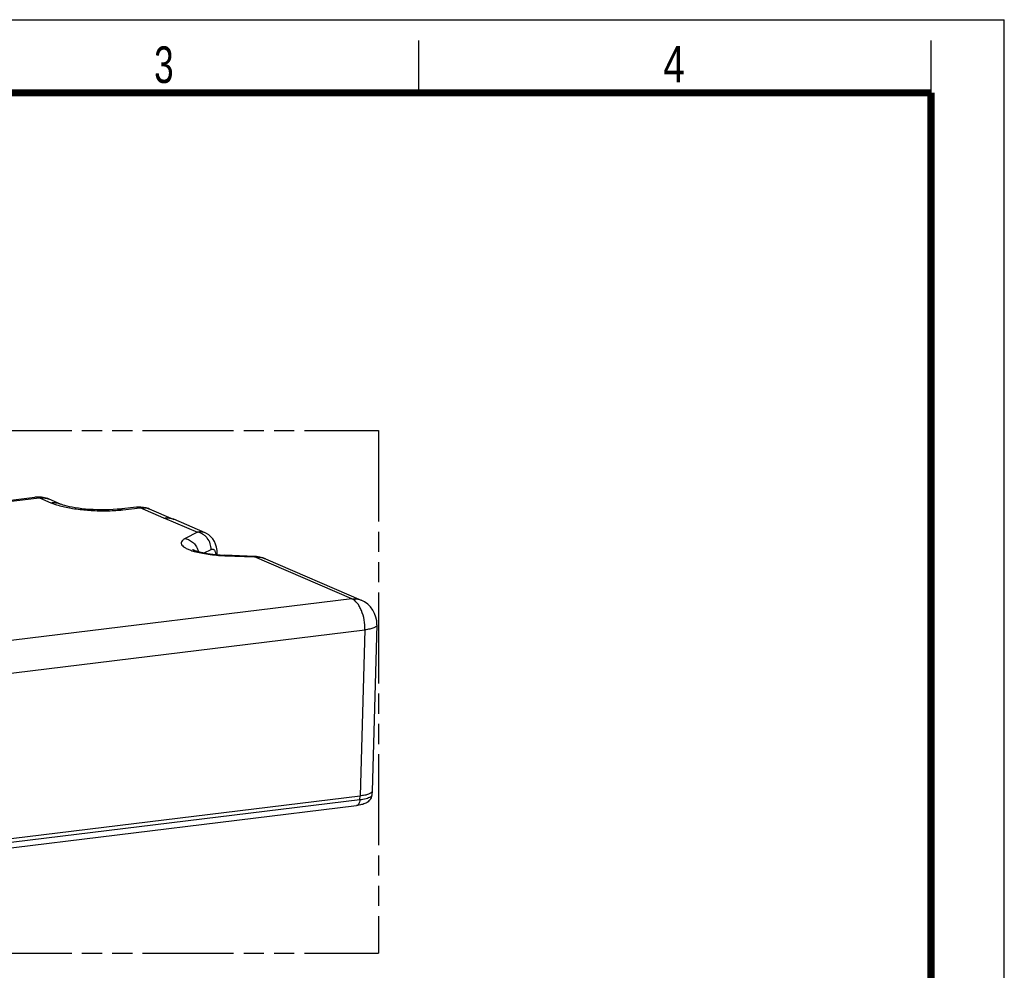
# Model space of a CAD drawing. Header units: millimetres. Extents: x 0 to 210, y 0 to 297.
# Tile 34 of 34: x 116 to 210, y 206 to 297. Entities that reach past the tile are written whole.
import ezdxf

# ---------------------------------------------------------------- set-up
doc = ezdxf.new("R2010")
doc.units = ezdxf.units.MM
doc.header["$LTSCALE"] = 19.36
doc.linetypes.add('PHANTOM', pattern=[0.8, 0.45, -0.05, 0.1, -0.05, 0.1, -0.05])
doc.layers.get('0').update_dxf_attribs({"linetype": 'CONTINUOUS'})
doc.layers.add('DEFAULT_3', color=7, linetype='PHANTOM')
doc.styles.add('TEXTSTYLE_2', font='txt', dxfattribs={"width": 0.75})

msp = doc.modelspace()

# ---------------------------------------------------------------- linework, layer by layer
at = {"color": 2, "linetype": 'Continuous'}
for p, q in [((0, 297), (210, 297)), ((210, 0), (210, 297)), ((154, 290), (154, 295)), ((203, 290), (203, 295))]:
    msp.add_line(p, q, dxfattribs=at)
at = {"color": 7, "linetype": 'Continuous'}
for p, q in [((62.62739, 244.62377), (117.28374, 251.3092)), ((117.68621, 251.24573), (117.71312, 251.23413)), ((119.71164, 250.64909), (118.63979, 251.11134)), ((126.99003, 250.35103), (125.30994, 250.1658)), ((130.52729, 249.18193), (128.24854, 250.16465)), ((129.6184, 249.3068), (129.66012, 249.3119)), ((130.53369, 249.19692), (130.5512, 249.18949)), ((133.56345, 247.89042), (130.5512, 249.18949)), ((138.29062, 245.6382), (135.43678, 245.75267)), ((139.32854, 245.40416), (148.48127, 241.45694)), ((149.99025, 239.09027), (149.53801, 223.18419)), ((87.77442, 215.30235), (148.38378, 222.71595)), ((149.53741, 223.17408), (149.50315, 222.79837)), ((149.53801, 223.18419), (149.53741, 223.1741)), ((87.44011, 214.38048), (148.04154, 221.7931))]:
    msp.add_line(p, q, dxfattribs=at)
at = {"color": 9, "linetype": 'Continuous'}
for p, q in [((63.02986, 244.5603), (117.68621, 251.24573)), ((117.71312, 251.23413), (117.7309, 251.23621)), ((117.7309, 251.23621), (118.80274, 250.77397)), ((125.69032, 250.09756), (127.35837, 250.28146)), ((129.6184, 249.3068), (127.35837, 250.28146)), ((129.66012, 249.3119), (132.8214, 247.94857)), ((132.8214, 247.94857), (131.64226, 247.3408)), ((133.48103, 245.96932), (134.12732, 246.30243)), ((135.43602, 245.7047), (138.28986, 245.59023)), ((147.5902, 241.57936), (138.28986, 245.59023)), ((147.5902, 241.57936), (87.099, 234.18022)), ((88.3466, 231.20294), (148.83778, 238.60208)), ((148.83778, 238.60208), (148.38378, 222.71596)), ((148.35309, 222.33827), (87.75149, 214.92562)), ((148.35309, 222.33827), (148.38378, 222.71595))]:
    msp.add_line(p, q, dxfattribs=at)
at = {"color": 7, "linetype": 'Continuous', "const_width": 0.7}
for points in [[(7, 290), (203, 290)], [(203, 7), (203, 290)]]:
    msp.add_lwpolyline(points, dxfattribs=at)
at = {"color": 7, "linetype": 'Continuous'}
for points in [[(125.30918, 250.16569), (125.1317, 250.14765), (124.76382, 250.1189), (124.38212, 250.09971), (123.99326, 250.0899), (123.60275, 250.08911), (123.21493, 250.09688), (122.83355, 250.1127), (122.46195, 250.13605), (122.10337, 250.16635), (121.76068, 250.20296), (121.43611, 250.24499), (121.13176, 250.29146), (120.84912, 250.34145), (120.59044, 250.39387), (120.3573, 250.44759), (120.15265, 250.50105), (119.97835, 250.55262), (119.83866, 250.59952), (119.73837, 250.63784), (119.71315, 250.64841)], [(128.24853, 250.16462), (128.13814, 250.20856), (127.90328, 250.28277), (127.6634, 250.3335), (127.41983, 250.36073), (127.17476, 250.3642), (126.9897, 250.35091)], [(134.72022, 245.79919), (134.72092, 245.90679), (134.7021, 246.19934), (134.6497, 246.50704), (134.56062, 246.80476), (134.43967, 247.07231), (134.28689, 247.31286), (134.10859, 247.51939), (133.90842, 247.69179), (133.69571, 247.8266), (133.56331, 247.89053)], [(139.32824, 245.40432), (139.08778, 245.49519), (138.77959, 245.57761), (138.45949, 245.6266), (138.29062, 245.6382)]]:
    msp.add_lwpolyline(points, dxfattribs=at)
for centre, radius, start, end in [((117.3685, 250.61544), 0.69894, 92.7716326, 96.9660707), ((117.36888, 250.6035), 0.71088, 87.4637105, 92.7556008), ((117.36643, 250.5625), 0.75195, 79.1009582, 87.415122), ((117.62996, 248.7697), 2.55011, 66.6719296, 93.8075535), ((129.90102, 247.68188), 1.64183, 67.3349144, 70.3263952), ((147.49117, 239.16126), 2.50009, 358.37225, 66.6700145)]:
    msp.add_arc(centre, radius, start, end, dxfattribs=at)
at = {"color": 9, "linetype": 'Continuous'}
for centre, radius, start, end in [((117.97568, 249.57113), 1.67729, 66.6748411, 70.2310802), ((124.05015, 265.27986), 15.27095, 274.2744402, 274.7749059), ((124.14154, 264.20482), 14.19202, 274.7685102, 276.2651762), ((127.05567, 249.75028), 0.60424, 92.1277844, 96.2342066), ((127.61381, 248.67431), 1.61985, 66.9308193, 70.3657212), ((149.22344, 222.88077), 0.29966, 317.9050548, 321.7812597), ((149.34155, 222.81324), 0.16222, 353.4911036, 354.7517367)]:
    msp.add_arc(centre, radius, start, end, dxfattribs=at)
at = {"color": 7, "linetype": 'Continuous'}
for points, knots in [([(117.68621, 251.24563), (117.6716, 251.25193), (117.614, 251.27507), (117.55394, 251.2922), (117.50861, 251.30088)], [0, 0, 0, 0, 0.25632756, 1, 1, 1, 1]), ([(129.66012, 249.3119), (129.7946, 249.32835), (130.06501, 249.33207), (130.32912, 249.27243), (130.45376, 249.22787)], [0, 0, 0, 0, 0.50582234, 1, 1, 1, 1]), ([(132.35169, 246.30487), (132.34816, 246.30758), (132.34548, 246.30953), (132.33921, 246.31401), (132.34797, 246.30844), (132.35588, 246.30413), (132.38207, 246.28963), (132.41442, 246.27406), (132.45839, 246.25409), (132.5107, 246.23221), (132.59654, 246.1989), (132.72192, 246.15574), (132.89217, 246.10443), (133.08563, 246.05356), (133.38029, 245.98556), (133.78646, 245.90991), (134.30898, 245.83706), (134.86447, 245.78282), (135.24432, 245.76039), (135.43678, 245.75267)], [0, 0, 0, 0, 0.00419529, 0.004573, 0.00529724, 0.00985724, 0.0182575, 0.03015353, 0.04524302, 0.06323367, 0.08383878, 0.13201861, 0.18832994, 0.25153658, 0.3207082, 0.47358589, 0.64112045, 0.81828522, 1, 1, 1, 1]), ([(149.50317, 222.79861), (149.49517, 222.71056), (149.45201, 222.53871), (149.28018, 222.25413), (148.95934, 222.01458), (148.51391, 221.86597), (148.20505, 221.8131), (148.04151, 221.79311)], [0, 0, 0, 0, 0.13799587, 0.27145903, 0.51221873, 0.74284578, 1, 1, 1, 1]), ([(149.52875, 223.1344), (149.5094, 223.07839), (149.43244, 223.0029), (149.30494, 222.92982), (149.11014, 222.84894), (148.8002, 222.77055), (148.53232, 222.73177), (148.38378, 222.71596)], [0, 0, 0, 0, 0.14160706, 0.23822422, 0.3541358, 0.64305396, 1, 1, 1, 1])]:
    msp.add_open_spline(points, degree=3, knots=knots, dxfattribs=at)
at = {"color": 9, "linetype": 'Continuous'}
for points, knots in [([(117.73091, 251.2362), (117.71659, 251.2426), (117.66019, 251.2661), (117.60127, 251.28367), (117.55676, 251.2927)], [0, 0, 0, 0, 0.25665494, 1, 1, 1, 1]), ([(117.73088, 251.23621), (117.86845, 251.25304), (118.1452, 251.25666), (118.41545, 251.1954), (118.54298, 251.14957)], [0, 0, 0, 0, 0.50562104, 1, 1, 1, 1]), ([(118.80274, 250.77397), (118.86538, 250.74695), (119.14714, 250.63378), (119.43808, 250.54457), (119.66545, 250.48385)], [0, 0, 0, 0, 0.22471523, 1, 1, 1, 1]), ([(118.80275, 250.77396), (118.95279, 250.79231), (119.26484, 250.79346), (119.56714, 250.71141), (119.71163, 250.64907)], [0, 0, 0, 0, 0.48995282, 1, 1, 1, 1]), ([(119.66545, 250.48385), (120.06757, 250.37645), (120.94091, 250.20288), (122.31359, 250.04648), (123.75086, 249.98693), (124.71659, 250.01612), (125.18835, 250.05139)], [0, 0, 0, 0, 0.22454747, 0.47937973, 0.74477061, 1, 1, 1, 1]), ([(125.30994, 250.16578), (125.37421, 250.17285), (125.50635, 250.16703), (125.63099, 250.12503), (125.69031, 250.09756)], [0, 0, 0, 0, 0.49725259, 1, 1, 1, 1]), ([(127.03323, 250.35411), (127.06013, 250.35511), (127.17203, 250.35189), (127.282, 250.31828), (127.35837, 250.28146)], [0, 0, 0, 0, 0.24099841, 1, 1, 1, 1]), ([(127.35837, 250.28146), (127.42673, 250.29029), (127.69549, 250.31009), (127.96933, 250.26731), (128.1581, 250.19997)], [0, 0, 0, 0, 0.2559093, 1, 1, 1, 1]), ([(133.56345, 247.89043), (133.44992, 247.9394), (133.2006, 248.00056), (132.94579, 247.97752), (132.8214, 247.94857)], [0, 0, 0, 0, 0.49188941, 1, 1, 1, 1]), ([(134.12742, 246.30249), (134.13341, 246.48611), (134.07648, 246.87577), (133.84226, 247.31487), (133.56362, 247.60528), (133.25931, 247.82565), (132.9949, 247.92214), (132.8214, 247.94857)], [0, 0, 0, 0, 0.24186765, 0.50727554, 0.64048256, 0.76894712, 1, 1, 1, 1]), ([(131.64226, 247.3408), (131.56508, 247.30102), (131.43394, 247.22162), (131.30827, 247.08451), (131.26766, 246.96963), (131.26393, 246.85489), (131.33693, 246.70228), (131.51247, 246.54372), (131.77095, 246.39067), (132.1115, 246.24604), (132.36864, 246.16317), (132.5093, 246.12273)], [0, 0, 0, 0, 0.1221324, 0.21463081, 0.25364762, 0.29117465, 0.37334338, 0.48060166, 0.62044117, 0.79414436, 1, 1, 1, 1]), ([(131.64226, 247.3408), (131.79039, 247.31823), (132.08596, 247.21983), (132.46586, 246.9417), (132.75659, 246.55978), (132.87307, 246.25798), (132.9085, 246.10255)], [0, 0, 0, 0, 0.24026996, 0.48939954, 0.74438129, 1, 1, 1, 1]), ([(132.5093, 246.12273), (132.71655, 246.06315), (133.16232, 245.95711), (134.1361, 245.79187), (134.90678, 245.72592), (135.43602, 245.7047)], [0, 0, 0, 0, 0.21841431, 0.46352689, 1, 1, 1, 1]), ([(134.12732, 246.3024), (134.17391, 246.32642), (134.25625, 246.34606), (134.35745, 246.31082), (134.42443, 246.25759), (134.48124, 246.17878), (134.54682, 246.03213), (134.57034, 245.90411), (134.5792, 245.81347)], [0, 0, 0, 0, 0.1978837, 0.29283858, 0.39627717, 0.51587458, 0.65618643, 1, 1, 1, 1]), ([(135.43678, 245.75267), (135.43779, 245.75255), (135.43577, 245.74634), (135.43764, 245.73938), (135.43616, 245.72321), (135.43622, 245.71165), (135.43602, 245.7047)], [0, 0, 0, 0, 0.06378538, 0.25252903, 0.56504204, 1, 1, 1, 1]), ([(138.28986, 245.59023), (138.29005, 245.59699), (138.29002, 245.60846), (138.29144, 245.62431), (138.2896, 245.63181), (138.29167, 245.63788), (138.29062, 245.63818)], [0, 0, 0, 0, 0.42296029, 0.73643697, 0.93166174, 1, 1, 1, 1]), ([(138.28986, 245.59023), (138.46806, 245.59796), (138.82447, 245.57538), (139.16718, 245.47362), (139.32846, 245.40421)], [0, 0, 0, 0, 0.50392259, 1, 1, 1, 1]), ([(147.5902, 241.57936), (147.74208, 241.59794), (148.04835, 241.59781), (148.34402, 241.51612), (148.48127, 241.45694)], [0, 0, 0, 0, 0.50585888, 1, 1, 1, 1]), ([(148.8378, 238.60208), (148.84939, 238.92419), (148.80234, 239.56327), (148.59172, 240.3198), (148.33249, 240.84919), (148.05813, 241.25289), (147.78793, 241.49409), (147.5902, 241.57936)], [0, 0, 0, 0, 0.28658539, 0.56525396, 0.69276976, 0.8085386, 1, 1, 1, 1]), ([(149.99023, 239.09025), (149.98945, 239.06379), (149.97143, 239.00577), (149.90563, 238.93063), (149.80549, 238.86105), (149.67126, 238.79626), (149.50427, 238.73685), (149.225, 238.66179), (148.99783, 238.62325), (148.83778, 238.60208)], [0, 0, 0, 0, 0.06060262, 0.1332825, 0.2249787, 0.33827738, 0.47364157, 0.63030056, 1, 1, 1, 1]), ([(148.35286, 222.33823), (148.34857, 222.26783), (148.32972, 222.13659), (148.2659, 221.9647), (148.17147, 221.83969), (148.08319, 221.79817), (148.04154, 221.7931)], [0, 0, 0, 0, 0.31531415, 0.58842324, 0.8124098, 1, 1, 1, 1]), ([(149.35665, 222.60586), (149.30367, 222.57113), (149.17325, 222.50902), (148.84034, 222.4048), (148.55696, 222.36078), (148.35309, 222.33827)], [0, 0, 0, 0, 0.18178476, 0.41134719, 1, 1, 1, 1]), ([(149.4458, 222.67989), (149.43987, 222.67334), (149.41274, 222.64571), (149.38161, 222.62222), (149.35665, 222.60586)], [0, 0, 0, 0, 0.22846016, 1, 1, 1, 1]), ([(149.50273, 222.79485), (149.50175, 222.78629), (149.49474, 222.75032), (149.47613, 222.71731), (149.45887, 222.69539)], [0, 0, 0, 0, 0.23582076, 1, 1, 1, 1])]:
    msp.add_open_spline(points, degree=3, knots=knots, dxfattribs=at)
at = {"color": 7, "linetype": 'Continuous'}
msp.add_open_spline([(149.53738, 223.17409), (149.53614, 223.16061), (149.53317, 223.1472), (149.52875, 223.1344)], degree=3, dxfattribs=at)
at = {"layer": 'DEFAULT_3', "color": 91, "linetype": 'PHANTOM', "true_color": 0x80ff80}
for p, q in [((50.12864, 257.68), (150.12864, 257.68)), ((150.12864, 257.68), (150.12864, 207.68)), ((50.12864, 207.68), (150.12864, 207.68))]:
    msp.add_line(p, q, dxfattribs=at)

# ---------------------------------------------------------------- texts
at = {"color": 5, "linetype": 'Continuous', "style": 'TEXTSTYLE_2'}
for s, width, p in [('3', 0.714286, (128.68391, 290.94286)), ('4', 0.785714, (177.38314, 290.99105))]:
    msp.add_text(s, height=3.5, dxfattribs=dict(at, width=width)).set_placement(p)

doc.saveas('drawing.dxf')
